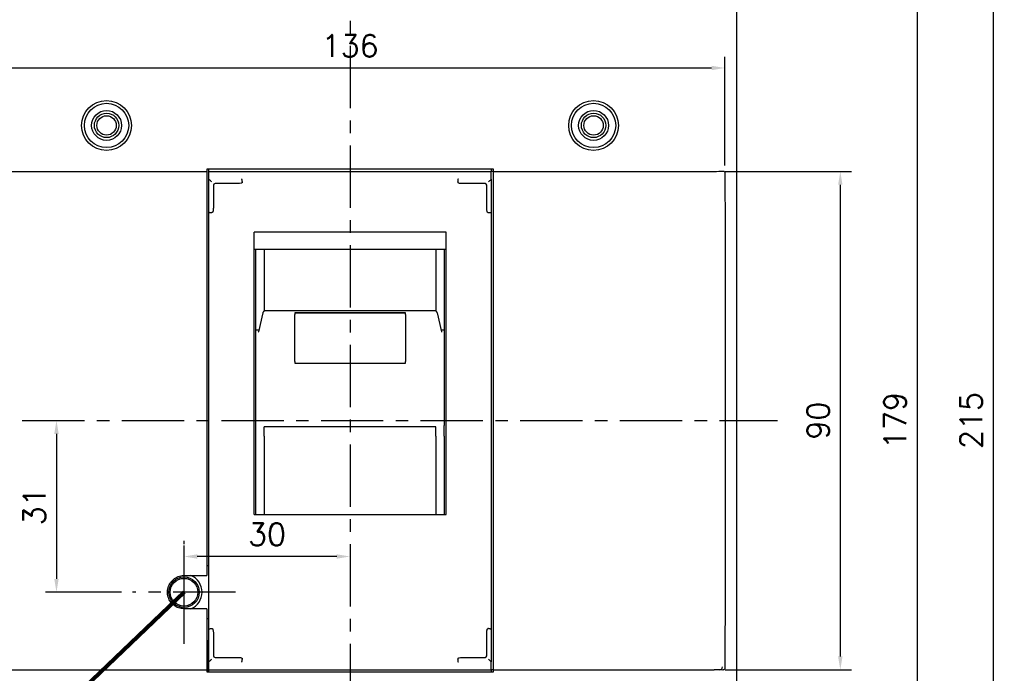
# Model space of a CAD drawing. Extents: x -2268 to 2710, y -907 to 1780.
# Tile 6 of 24: x -1729 to -1551, y 1328 to 1446. Entities that reach past the tile are written whole.
import ezdxf

# ---------------------------------------------------------------- set-up
doc = ezdxf.new("R2010")
doc.units = 0
doc.header["$LTSCALE"] = 3
doc.header["$MEASUREMENT"] = 0
doc.linetypes.add('CENTER', pattern=[2, 1.25, -0.25, 0.25, -0.25])
doc.layers.get('0').update_dxf_attribs({"linetype": 'CONTINUOUS'})
doc.layers.get('Defpoints').update_dxf_attribs({"linetype": 'CONTINUOUS'})
doc.layers.add('cen', color=1, linetype='CENTER')
doc.layers.add('di', color=3, linetype='CONTINUOUS')
doc.styles.add('KIM', font='ROMANS.shx', dxfattribs={"height": 5, "bigfont": 'GSG1.shx'})
doc.styles.get("Standard").update_dxf_attribs({"font": 'romans.shx', "height": 4, "bigfont": 'ghs.shx'})
doc.dimstyles.get("Standard").update_dxf_attribs({"dimtxt": 0.18, "dimasz": 0.18, "dimexe": 0.18, "dimexo": 0.0625, "dimgap": 0.09, "dimtad": 0, "dimtih": 1, "dimtoh": 1, "dimdec": 4, "dimzin": 0, "dimdsep": 46, "dimtxsty": 'Standard', "dimcen": 0.09, "dimadec": 0, "dimazin": 0, "dimtfac": 1, "dimtdec": 4, "dimtofl": 0, "dimtmove": 0, "dimatfit": 3, "dimfxl": 0, "dimtolj": 1, "dimtzin": 0, "dimarcsym": 0})
doc.dimstyles.new('STANDARD$0', dxfattribs={"dimtxt": 5, "dimasz": 5, "dimexe": 1, "dimexo": 2, "dimgap": 2, "dimtad": 1, "dimdec": 4, "dimzin": 12, "dimdsep": 46, "dimtxsty": 'KIM', "dimcen": -1, "dimdle": 0.1, "dimadec": 0, "dimazin": 0, "dimtfac": 1, "dimtdec": 4, "dimtmove": 0, "dimatfit": 3, "dimfxl": 0, "dimtolj": 1, "dimtzin": 0, "dimarcsym": 0})

# ---------------------------------------------------------------- blocks, each defined once
blk = doc.blocks.new('*D81')
at = {"layer": 'Defpoints', "color": 0}
for p in [(-1694.74, 1327.78), (-1643.34, 1327.78), (-1643.34, 1306.15)]:
    blk.add_point(p, dxfattribs=at)
at = {"layer": 'di'}
for p, q in [((-1694.74, 1325.78), (-1694.74, 1304.15)), ((-1643.34, 1325.78), (-1643.34, 1304.15)), ((-1692.34, 1306.15), (-1645.74, 1306.15))]:
    blk.add_line(p, q, dxfattribs=at)
for points in [[(-1692.34, 1306.55), (-1692.34, 1305.75), (-1694.74, 1306.15)], [(-1645.74, 1306.55), (-1645.74, 1305.75), (-1643.34, 1306.15)]]:
    blk.add_solid(points, dxfattribs=at)
at = {"layer": 'di', "insert": (-1669.04, 1310.15), "char_height": 4, "attachment_point": 5}
blk.add_mtext('\\A1;51.5', dxfattribs=at)
blk = doc.blocks.new('*D77')
at = {"layer": 'Defpoints', "color": 0}
for p in [(-1795.28, 1485.68), (-1721.54, 1485.68), (-1721.54, 1260.68)]:
    blk.add_point(p, dxfattribs=at)
at = {"layer": 'di'}
for p, q in [((-1723.54, 1485.68), (-1797.28, 1485.68)), ((-1795.28, 1263.08), (-1795.28, 1483.28)), ((-1723.54, 1260.68), (-1797.28, 1260.68))]:
    blk.add_line(p, q, dxfattribs=at)
for points in [[(-1795.68, 1483.28), (-1794.88, 1483.28), (-1795.28, 1485.68)], [(-1795.68, 1263.08), (-1794.88, 1263.08), (-1795.28, 1260.68)]]:
    blk.add_solid(points, dxfattribs=at)
at = {"layer": 'di', "insert": (-1799.28, 1373.18), "char_height": 4, "attachment_point": 5, "rotation": 90}
blk.add_mtext('\\A1;225', dxfattribs=at)
blk = doc.blocks.new('*D71')
at = {"layer": 'Defpoints', "color": 0}
for p in [(-1599.84, 1462.28), (-1600.4, 1284.08), (-1566.77, 1284.08)]:
    blk.add_point(p, dxfattribs=at)
at = {"layer": 'di'}
for p, q in [((-1597.84, 1462.28), (-1564.77, 1462.28)), ((-1566.77, 1459.88), (-1566.77, 1286.48)), ((-1598.4, 1284.08), (-1564.77, 1284.08))]:
    blk.add_line(p, q, dxfattribs=at)
for points in [[(-1567.17, 1459.88), (-1566.37, 1459.88), (-1566.77, 1462.28)], [(-1567.17, 1286.48), (-1566.37, 1286.48), (-1566.77, 1284.08)]]:
    blk.add_solid(points, dxfattribs=at)
at = {"layer": 'di', "insert": (-1570.77, 1373.18), "char_height": 4, "attachment_point": 5, "rotation": 90}
blk.add_mtext('\\A1;179', dxfattribs=at)
blk = doc.blocks.new('*D72')
at = {"layer": 'Defpoints', "color": 0}
for p in [(-1601.53, 1436.86), (-1736.95, 1417.44), (-1601.53, 1417.25)]:
    blk.add_point(p, dxfattribs=at)
at = {"layer": 'di'}
for p, q in [((-1736.95, 1419.44), (-1736.95, 1438.86)), ((-1601.53, 1419.25), (-1601.53, 1438.86)), ((-1734.55, 1436.86), (-1603.93, 1436.86))]:
    blk.add_line(p, q, dxfattribs=at)
for points in [[(-1734.55, 1437.26), (-1734.55, 1436.46), (-1736.95, 1436.86)], [(-1603.93, 1437.26), (-1603.93, 1436.46), (-1601.53, 1436.86)]]:
    blk.add_solid(points, dxfattribs=at)
at = {"layer": 'di', "insert": (-1669.24, 1440.86), "char_height": 4, "attachment_point": 5}
blk.add_mtext('\\A1;136', dxfattribs=at)
blk = doc.blocks.new('*D73')
at = {"layer": 'Defpoints', "color": 0}
for p in [(-1699.24, 1348.63), (-1669.24, 1348.63), (-1699.24, 1342.18)]:
    blk.add_point(p, dxfattribs=at)
at = {"layer": 'di'}
for p, q in [((-1699.24, 1344.18), (-1699.24, 1350.63)), ((-1671.64, 1348.63), (-1696.84, 1348.63))]:
    blk.add_line(p, q, dxfattribs=at)
for points in [[(-1696.84, 1349.03), (-1696.84, 1348.23), (-1699.24, 1348.63)], [(-1671.64, 1349.03), (-1671.64, 1348.23), (-1669.24, 1348.63)]]:
    blk.add_solid(points, dxfattribs=at)
at = {"layer": 'di', "insert": (-1684.24, 1352.63), "char_height": 4, "attachment_point": 5}
blk.add_mtext('\\A1;30', dxfattribs=at)
blk = doc.blocks.new('*D97')
at = {"layer": 'Defpoints', "color": 0}
for p in [(-1603.44, 1418.18), (-1603.44, 1328.18), (-1580.66, 1328.18)]:
    blk.add_point(p, dxfattribs=at)
at = {"layer": 'di'}
for p, q in [((-1601.44, 1418.18), (-1578.66, 1418.18)), ((-1580.66, 1415.78), (-1580.66, 1330.58)), ((-1601.44, 1328.18), (-1578.66, 1328.18))]:
    blk.add_line(p, q, dxfattribs=at)
for points in [[(-1581.06, 1415.78), (-1580.26, 1415.78), (-1580.66, 1418.18)], [(-1581.06, 1330.58), (-1580.26, 1330.58), (-1580.66, 1328.18)]]:
    blk.add_solid(points, dxfattribs=at)
at = {"layer": 'di', "insert": (-1584.66, 1373.18), "char_height": 4, "attachment_point": 5, "rotation": 90}
blk.add_mtext('\\A1;90', dxfattribs=at)
blk = doc.blocks.new('*D104')
at = {"layer": 'Defpoints', "color": 0}
for p in [(-1639.67, 1480.68), (-1639.65, 1265.68), (-1553.03, 1265.68)]:
    blk.add_point(p, dxfattribs=at)
at = {"layer": 'di'}
for p, q in [((-1637.67, 1480.68), (-1551.03, 1480.68)), ((-1553.03, 1478.28), (-1553.03, 1268.08)), ((-1637.65, 1265.68), (-1551.03, 1265.68))]:
    blk.add_line(p, q, dxfattribs=at)
for points in [[(-1553.43, 1478.28), (-1552.63, 1478.28), (-1553.03, 1480.68)], [(-1553.43, 1268.08), (-1552.63, 1268.08), (-1553.03, 1265.68)]]:
    blk.add_solid(points, dxfattribs=at)
at = {"layer": 'di', "insert": (-1557.03, 1373.18), "char_height": 4, "attachment_point": 5, "rotation": 90}
blk.add_mtext('\\A1;215', dxfattribs=at)
blk = doc.blocks.new('*D105')
at = {"layer": 'Defpoints', "color": 0}
for p in [(-1722.29, 1373.18), (-1722.29, 1342.18), (-1708.54, 1342.18)]:
    blk.add_point(p, dxfattribs=at)
at = {"layer": 'di'}
for p, q in [((-1722.29, 1370.78), (-1722.29, 1344.58)), ((-1710.54, 1342.18), (-1724.29, 1342.18))]:
    blk.add_line(p, q, dxfattribs=at)
for points in [[(-1722.69, 1370.78), (-1721.89, 1370.78), (-1722.29, 1373.18)], [(-1722.69, 1344.58), (-1721.89, 1344.58), (-1722.29, 1342.18)]]:
    blk.add_solid(points, dxfattribs=at)
at = {"layer": 'di', "insert": (-1726.29, 1357.68), "char_height": 4, "attachment_point": 5, "rotation": 90}
blk.add_mtext('\\A1;31', dxfattribs=at)

msp = doc.modelspace()

# ---------------------------------------------------------------- linework, layer by layer
for p, q in [((-1599.439, 1461.719), (-1599.439, 1284.649)), ((-1735.039, 1418.184), (-1695.139, 1418.184)), ((-1643.339, 1418.584), (-1695.139, 1418.584)), ((-1695.139, 1418.584), (-1695.139, 1418.184)), ((-1695.139, 1418.184), (-1695.139, 1417.755)), ((-1694.739, 1418.184), (-1694.739, 1418.584)), ((-1694.739, 1416.773), (-1694.739, 1418.184)), ((-1694.739, 1418.184), (-1643.739, 1418.184)), ((-1643.739, 1418.584), (-1643.739, 1418.184)), ((-1643.739, 1416.773), (-1643.739, 1418.184)), ((-1643.339, 1418.184), (-1643.739, 1418.184)), ((-1643.339, 1418.184), (-1643.339, 1418.584)), ((-1643.339, 1418.184), (-1603.439, 1418.184)), ((-1643.339, 1417.755), (-1643.339, 1418.184)), ((-1695.139, 1417.755), (-1695.139, 1417.47)), ((-1695.139, 1417.47), (-1695.139, 1345.184)), ((-1694.739, 1412.786), (-1694.739, 1416.773)), ((-1688.739, 1416.364), (-1688.739, 1416.359)), ((-1688.739, 1416.359), (-1688.739, 1416.173)), ((-1649.739, 1416.359), (-1649.739, 1416.364)), ((-1649.739, 1416.359), (-1649.739, 1416.173)), ((-1643.739, 1416.773), (-1643.739, 1412.786)), ((-1643.339, 1417.47), (-1643.339, 1417.755)), ((-1643.339, 1328.898), (-1643.339, 1417.47)), ((-1693.939, 1415.665), (-1693.939, 1412.786)), ((-1691.65, 1415.965), (-1693.639, 1415.965)), ((-1689.585, 1415.965), (-1691.65, 1415.965)), ((-1646.828, 1415.965), (-1648.893, 1415.965)), ((-1644.839, 1415.965), (-1646.828, 1415.965)), ((-1644.539, 1412.786), (-1644.539, 1415.665)), ((-1694.739, 1410.807), (-1694.739, 1412.786)), ((-1693.939, 1412.786), (-1693.939, 1411.828)), ((-1644.539, 1411.828), (-1644.539, 1412.786)), ((-1643.739, 1412.786), (-1643.739, 1410.807)), ((-1694.739, 1335.561), (-1694.739, 1410.807)), ((-1694.139, 1410.765), (-1694.239, 1410.765)), ((-1644.339, 1410.765), (-1644.239, 1410.765)), ((-1643.739, 1410.807), (-1643.739, 1335.561)), ((-1651.889, 1407.182), (-1686.589, 1407.182)), ((-1686.589, 1356.184), (-1686.589, 1407.182)), ((-1651.889, 1356.184), (-1651.889, 1407.182)), ((-1651.889, 1404.082), (-1686.589, 1404.082)), ((-1686.239, 1391.018), (-1686.239, 1404.082)), ((-1684.739, 1404.082), (-1684.739, 1392.971)), ((-1653.739, 1404.082), (-1653.739, 1392.972)), ((-1652.239, 1404.082), (-1652.239, 1391.018)), ((-1685.01, 1392.618), (-1685.814, 1389.233)), ((-1653.956, 1393.005), (-1684.523, 1393.005)), ((-1659.239, 1392.64), (-1679.239, 1392.64)), ((-1679.239, 1392.64), (-1679.239, 1392.349)), ((-1679.239, 1392.639), (-1659.239, 1392.639)), ((-1679.239, 1383.85), (-1679.239, 1392.349)), ((-1659.239, 1392.349), (-1659.239, 1392.64)), ((-1659.239, 1392.349), (-1659.239, 1383.85)), ((-1652.664, 1389.232), (-1653.468, 1392.618)), ((-1686.239, 1389.565), (-1686.239, 1391.018)), ((-1686.239, 1389.46), (-1686.239, 1389.565)), ((-1686.184, 1389.565), (-1686.239, 1389.565)), ((-1652.294, 1389.565), (-1652.239, 1389.565)), ((-1652.239, 1391.018), (-1652.239, 1389.565)), ((-1652.239, 1389.565), (-1652.239, 1389.46)), ((-1686.239, 1389.054), (-1686.239, 1389.46)), ((-1686.239, 1377.479), (-1686.239, 1389.054)), ((-1685.809, 1389.232), (-1685.827, 1389.119)), ((-1652.239, 1389.46), (-1652.239, 1389.054)), ((-1652.239, 1389.054), (-1652.239, 1377.479)), ((-1679.239, 1383.85), (-1679.239, 1383.524)), ((-1679.239, 1383.524), (-1659.239, 1383.524)), ((-1659.239, 1383.524), (-1659.239, 1383.85)), ((-1601.439, 1382.451), (-1601.439, 1363.918)), ((-1686.239, 1376.941), (-1686.239, 1377.479)), ((-1652.239, 1377.479), (-1652.239, 1376.941)), ((-1686.239, 1372.29), (-1686.239, 1376.941)), ((-1652.239, 1376.941), (-1652.239, 1372.29)), ((-1686.239, 1370.334), (-1686.239, 1372.29)), ((-1653.739, 1372.06), (-1684.739, 1372.06)), ((-1684.739, 1370.334), (-1684.739, 1372.06)), ((-1653.739, 1370.334), (-1653.739, 1372.06)), ((-1652.239, 1370.334), (-1652.239, 1372.29)), ((-1686.239, 1356.184), (-1686.239, 1370.334)), ((-1684.739, 1370.334), (-1684.739, 1356.184)), ((-1653.739, 1370.334), (-1653.739, 1356.184)), ((-1652.239, 1370.334), (-1652.239, 1356.184)), ((-1686.589, 1356.184), (-1651.889, 1356.184)), ((-1694.739, 1346.934), (-1695.139, 1346.934)), ((-1699.239, 1345.184), (-1695.139, 1345.184)), ((-1695.139, 1339.184), (-1699.239, 1339.184)), ((-1695.139, 1339.184), (-1695.139, 1328.898)), ((-1695.139, 1337.434), (-1694.739, 1337.434)), ((-1694.739, 1333.582), (-1694.739, 1335.561)), ((-1694.239, 1335.603), (-1694.139, 1335.603)), ((-1693.939, 1334.54), (-1693.939, 1333.582)), ((-1644.539, 1333.582), (-1644.539, 1334.54)), ((-1644.239, 1335.603), (-1644.339, 1335.603)), ((-1643.739, 1335.561), (-1643.739, 1333.582)), ((-1694.939, 1333.384), (-1695.139, 1333.384)), ((-1694.939, 1327.784), (-1694.939, 1333.384)), ((-1694.739, 1329.595), (-1694.739, 1333.582)), ((-1693.939, 1333.582), (-1693.939, 1330.703)), ((-1644.539, 1330.703), (-1644.539, 1333.582)), ((-1643.739, 1333.582), (-1643.739, 1329.595)), ((-1694.739, 1328.184), (-1694.739, 1329.595)), ((-1693.639, 1330.403), (-1691.65, 1330.403)), ((-1691.65, 1330.403), (-1689.585, 1330.403)), ((-1688.739, 1330.195), (-1688.739, 1330.009)), ((-1688.739, 1330.009), (-1688.739, 1330.005)), ((-1649.739, 1330.195), (-1649.739, 1330.009)), ((-1649.739, 1330.005), (-1649.739, 1330.009)), ((-1648.893, 1330.403), (-1646.828, 1330.403)), ((-1646.828, 1330.403), (-1644.839, 1330.403)), ((-1643.739, 1328.184), (-1643.739, 1329.595)), ((-1735.039, 1328.184), (-1695.139, 1328.184)), ((-1695.139, 1328.898), (-1695.139, 1328.613)), ((-1695.139, 1328.613), (-1695.139, 1328.184)), ((-1695.139, 1328.184), (-1695.139, 1327.784)), ((-1695.139, 1327.784), (-1643.339, 1327.784)), ((-1694.739, 1328.184), (-1643.739, 1328.184)), ((-1694.739, 1327.784), (-1694.739, 1328.184)), ((-1643.339, 1328.184), (-1643.739, 1328.184)), ((-1643.739, 1328.184), (-1643.739, 1327.784)), ((-1643.339, 1328.613), (-1643.339, 1328.898)), ((-1643.339, 1328.184), (-1643.339, 1328.613)), ((-1643.339, 1328.184), (-1603.439, 1328.184)), ((-1643.339, 1327.784), (-1643.339, 1328.184))]:
    msp.add_line(p, q)
at = {"flags": 128}
for points in [[(-1694.239, 1416.266), (-1694.326, 1416.353), (-1694.41, 1416.437), (-1694.489, 1416.516), (-1694.561, 1416.587), (-1694.622, 1416.649), (-1694.672, 1416.699), (-1694.709, 1416.736), (-1694.732, 1416.758)], [(-1644.239, 1416.266), (-1644.14, 1416.365), (-1644.045, 1416.46), (-1643.958, 1416.547), (-1643.881, 1416.624), (-1643.819, 1416.686), (-1643.774, 1416.731), (-1643.747, 1416.758)], [(-1685.01, 1392.618), (-1685.014, 1392.601), (-1685.024, 1392.504)], [(-1694.732, 1329.61), (-1694.709, 1329.633), (-1694.672, 1329.669), (-1694.622, 1329.719), (-1694.561, 1329.781), (-1694.489, 1329.852), (-1694.41, 1329.931), (-1694.326, 1330.016), (-1694.239, 1330.102)], [(-1643.747, 1329.61), (-1643.774, 1329.637), (-1643.819, 1329.682), (-1643.881, 1329.744), (-1643.958, 1329.821), (-1644.045, 1329.908), (-1644.14, 1330.003), (-1644.239, 1330.102)]]:
    msp.add_lwpolyline(points, dxfattribs=at)
for centre, radius in [((-1713.239, 1426.484), 4.5), ((-1713.239, 1426.484), 4), ((-1625.239, 1426.484), 4.5), ((-1625.239, 1426.484), 4), ((-1713.239, 1426.484), 2.7), ((-1713.239, 1426.484), 2.2), ((-1625.239, 1426.484), 2.7), ((-1625.239, 1426.484), 2.2), ((-1713.239, 1426.484), 1.75), ((-1625.239, 1426.484), 1.75), ((-1699.239, 1342.184), 2.75), ((-1699.239, 1342.184), 2.5)]:
    msp.add_circle(centre, radius)
for centre, radius, start, end in [((-1693.639, 1415.665), 0.3, 90, 180), ((-1644.839, 1415.665), 0.3, 0, 90), ((-1699.239, 1342.184), 3.25, 292.61986, 67.38014), ((-1693.639, 1330.703), 0.3, 180, 270), ((-1644.839, 1330.703), 0.3, 270, 0), ((-1602.439, 1328.684), 0.5, 270, 0)]:
    msp.add_arc(centre, radius, start, end)
for centre, major_axis, start_param, end_param in [((-1603.439, 1418.889), (4, 0), 4.712389, 5.1164047), ((-1694.239, 1416.773), (0.5, 0), 3.1415927, 3.3161256), ((-1644.239, 1416.773), (0.5, 0), 6.1086524, 6.2831853), ((-1694.239, 1329.595), (0.5, 0), 2.9670597, 3.1415927), ((-1644.239, 1329.595), (0.5, 0), 0, 0.1745329), ((-1603.439, 1327.479), (4, 0), 1.1667806, 1.5707963)]:
    msp.add_ellipse(centre, major_axis=major_axis, ratio=0.176327, start_param=start_param, end_param=end_param)
for points, knots in [([(-1601.867, 1418.241), (-1601.82, 1418.24), (-1601.738, 1418.238), (-1601.637, 1418.188), (-1601.571, 1418.121), (-1601.537, 1418.047), (-1601.533, 1417.997), (-1601.532, 1417.978)], [0, 0, 0, 0, 0.2994204, 0.5263949, 0.7070068, 0.8887843, 1, 1, 1, 1]), ([(-1601.532, 1417.978), (-1601.512, 1415.409), (-1601.425, 1403.566), (-1601.433, 1391.724), (-1601.439, 1382.451)], [0, 0, 0, 0, 0.216992, 1, 1, 1, 1]), ([(-1688.739, 1416.173), (-1688.74, 1416.165), (-1688.742, 1416.148), (-1688.762, 1416.119), (-1688.822, 1416.071), (-1689.068, 1415.984), (-1689.338, 1415.966), (-1689.556, 1415.965), (-1689.585, 1415.965)], [0, 0, 0, 0, 0.0251163, 0.0564539, 0.1119889, 0.2796751, 0.9032409, 1, 1, 1, 1]), ([(-1688.739, 1416.364), (-1688.742, 1416.419), (-1688.747, 1416.531), (-1688.765, 1416.676), (-1688.787, 1416.783), (-1688.804, 1416.824), (-1688.813, 1416.834), (-1688.814, 1416.834)], [0, 0, 0, 0, 0.2467077, 0.4933533, 0.7417496, 0.9879911, 1, 1, 1, 1]), ([(-1649.739, 1416.364), (-1649.737, 1416.419), (-1649.731, 1416.531), (-1649.714, 1416.676), (-1649.692, 1416.783), (-1649.674, 1416.824), (-1649.665, 1416.834), (-1649.665, 1416.834)], [0, 0, 0, 0, 0.2467077, 0.4933533, 0.7417496, 0.9879911, 1, 1, 1, 1]), ([(-1648.893, 1415.965), (-1649.027, 1415.968), (-1649.257, 1415.973), (-1649.51, 1416.017), (-1649.645, 1416.07), (-1649.695, 1416.099), (-1649.726, 1416.132), (-1649.738, 1416.154), (-1649.739, 1416.169), (-1649.739, 1416.173)], [0, 0, 0, 0, 0.4411753, 0.7628749, 0.8374587, 0.9200434, 0.9526419, 0.9855997, 1, 1, 1, 1]), ([(-1693.939, 1411.828), (-1693.94, 1411.694), (-1693.942, 1411.487), (-1693.964, 1411.229), (-1693.987, 1411.07), (-1694.011, 1410.962), (-1694.037, 1410.881), (-1694.062, 1410.826), (-1694.089, 1410.789), (-1694.11, 1410.772), (-1694.129, 1410.765), (-1694.137, 1410.765), (-1694.139, 1410.765)], [0, 0, 0, 0, 0.3578411, 0.5576853, 0.6944336, 0.7888065, 0.8545949, 0.9213191, 0.9493896, 0.9776978, 0.9936882, 1, 1, 1, 1]), ([(-1644.339, 1410.765), (-1644.346, 1410.765), (-1644.361, 1410.767), (-1644.385, 1410.785), (-1644.428, 1410.84), (-1644.513, 1411.089), (-1644.535, 1411.433), (-1644.538, 1411.729), (-1644.539, 1411.828)], [0, 0, 0, 0, 0.0177754, 0.0395275, 0.078769, 0.2038036, 0.7338858, 1, 1, 1, 1]), ([(-1694.739, 1410.807), (-1694.739, 1410.807), (-1694.739, 1410.804), (-1694.727, 1410.796), (-1694.67, 1410.784), (-1694.556, 1410.773), (-1694.407, 1410.766), (-1694.295, 1410.765), (-1694.239, 1410.765)], [0, 0, 0, 0, 0.0115184, 0.1464148, 0.3612526, 0.5746149, 0.7872982, 1, 1, 1, 1]), ([(-1644.239, 1410.765), (-1644.183, 1410.765), (-1644.071, 1410.766), (-1643.923, 1410.773), (-1643.809, 1410.784), (-1643.751, 1410.796), (-1643.739, 1410.804), (-1643.739, 1410.807), (-1643.739, 1410.807)], [0, 0, 0, 0, 0.2127018, 0.4253851, 0.6387474, 0.8535852, 0.9884816, 1, 1, 1, 1]), ([(-1684.522, 1392.998), (-1684.542, 1393), (-1684.62, 1393.008), (-1684.741, 1392.962), (-1684.86, 1392.882), (-1684.937, 1392.792), (-1684.986, 1392.702), (-1685.003, 1392.645), (-1685.01, 1392.618)], [0, 0, 0, 0, 0.0898839, 0.3457613, 0.55087, 0.7239321, 0.8695825, 1, 1, 1, 1]), ([(-1653.468, 1392.618), (-1653.473, 1392.638), (-1653.488, 1392.692), (-1653.541, 1392.796), (-1653.643, 1392.907), (-1653.792, 1392.991), (-1653.902, 1392.998), (-1653.955, 1393.001)], [0, 0, 0, 0, 0.0964873, 0.2618454, 0.5131057, 0.7653188, 1, 1, 1, 1]), ([(-1686.184, 1389.565), (-1686.098, 1389.565), (-1685.934, 1389.567), (-1685.797, 1389.576), (-1685.731, 1389.581)], [0, 0, 0, 0, 0.5230726, 1, 1, 1, 1]), ([(-1652.747, 1389.581), (-1652.681, 1389.576), (-1652.544, 1389.567), (-1652.38, 1389.565), (-1652.294, 1389.565)], [0, 0, 0, 0, 0.4769274, 1, 1, 1, 1]), ([(-1652.651, 1389.119), (-1652.651, 1389.135), (-1652.651, 1389.173), (-1652.663, 1389.21), (-1652.67, 1389.231)], [0, 0, 0, 0, 0.42093188, 1, 1, 1, 1]), ([(-1601.439, 1363.918), (-1601.439, 1361.251), (-1601.436, 1349.408), (-1601.49, 1337.566), (-1601.532, 1328.39)], [0, 0, 0, 0, 0.2251735, 1, 1, 1, 1]), ([(-1699.239, 1339.184), (-1699.576, 1339.217), (-1700.251, 1339.283), (-1701.149, 1339.8), (-1701.831, 1340.561), (-1702.222, 1341.512), (-1702.276, 1342.537), (-1701.988, 1343.523), (-1701.39, 1344.358), (-1700.549, 1344.945), (-1699.785, 1345.166), (-1699.344, 1345.181), (-1699.239, 1345.184)], [0, 0, 0, 0, 0.1073231, 0.2146458, 0.3219881, 0.4293712, 0.5367874, 0.6442128, 0.7516257, 0.8590095, 0.9663631, 1, 1, 1, 1]), ([(-1694.739, 1335.561), (-1694.739, 1335.561), (-1694.739, 1335.565), (-1694.727, 1335.573), (-1694.67, 1335.584), (-1694.556, 1335.595), (-1694.407, 1335.602), (-1694.295, 1335.603), (-1694.239, 1335.603)], [0, 0, 0, 0, 0.01151923, 0.14641477, 0.36125252, 0.57461474, 0.7872983, 1, 1, 1, 1]), ([(-1694.139, 1335.603), (-1694.133, 1335.603), (-1694.118, 1335.601), (-1694.093, 1335.583), (-1694.05, 1335.528), (-1693.966, 1335.279), (-1693.944, 1334.935), (-1693.94, 1334.639), (-1693.939, 1334.54)], [0, 0, 0, 0, 0.0177753, 0.0395272, 0.0787685, 0.2038085, 0.7338807, 1, 1, 1, 1]), ([(-1644.539, 1334.54), (-1644.538, 1334.674), (-1644.536, 1334.881), (-1644.515, 1335.139), (-1644.492, 1335.298), (-1644.467, 1335.406), (-1644.442, 1335.487), (-1644.416, 1335.542), (-1644.389, 1335.579), (-1644.368, 1335.596), (-1644.35, 1335.603), (-1644.342, 1335.603), (-1644.339, 1335.603)], [0, 0, 0, 0, 0.3578406, 0.5576911, 0.6944327, 0.7888119, 0.8545939, 0.921324, 0.9493892, 0.9776973, 0.9936877, 1, 1, 1, 1]), ([(-1644.239, 1335.603), (-1644.183, 1335.603), (-1644.071, 1335.602), (-1643.923, 1335.595), (-1643.809, 1335.584), (-1643.751, 1335.573), (-1643.739, 1335.565), (-1643.739, 1335.561), (-1643.739, 1335.561)], [0, 0, 0, 0, 0.2127017, 0.42538526, 0.63874748, 0.85358523, 0.98848077, 1, 1, 1, 1]), ([(-1689.585, 1330.403), (-1689.452, 1330.4), (-1689.221, 1330.395), (-1688.969, 1330.351), (-1688.834, 1330.298), (-1688.783, 1330.269), (-1688.752, 1330.236), (-1688.741, 1330.214), (-1688.74, 1330.2), (-1688.739, 1330.195)], [0, 0, 0, 0, 0.4411736, 0.7628717, 0.837452, 0.9200364, 0.9526347, 0.9855997, 1, 1, 1, 1]), ([(-1688.814, 1329.534), (-1688.813, 1329.534), (-1688.804, 1329.545), (-1688.787, 1329.585), (-1688.765, 1329.693), (-1688.747, 1329.838), (-1688.742, 1329.949), (-1688.739, 1330.005)], [0, 0, 0, 0, 0.0120089, 0.2582532, 0.5066486, 0.7532932, 1, 1, 1, 1]), ([(-1649.739, 1330.195), (-1649.738, 1330.203), (-1649.736, 1330.22), (-1649.716, 1330.249), (-1649.656, 1330.297), (-1649.411, 1330.384), (-1649.14, 1330.402), (-1648.922, 1330.403), (-1648.893, 1330.403)], [0, 0, 0, 0, 0.02512428, 0.05645474, 0.11198942, 0.27967817, 0.90324136, 1, 1, 1, 1]), ([(-1649.665, 1329.534), (-1649.665, 1329.534), (-1649.674, 1329.545), (-1649.692, 1329.585), (-1649.714, 1329.693), (-1649.731, 1329.838), (-1649.737, 1329.949), (-1649.739, 1330.005)], [0, 0, 0, 0, 0.0120089, 0.2582532, 0.5066486, 0.7532932, 1, 1, 1, 1]), ([(-1601.532, 1328.39), (-1601.534, 1328.363), (-1601.539, 1328.311), (-1601.577, 1328.242), (-1601.638, 1328.18), (-1601.736, 1328.13), (-1601.819, 1328.128), (-1601.867, 1328.127)], [0, 0, 0, 0, 0.1543866, 0.3086003, 0.466366, 0.6970709, 1, 1, 1, 1])]:
    msp.add_open_spline(points, degree=3, knots=knots)
at = {"layer": 'cen', "ltscale": 3}
for p, q in [((-1669.239, 1512.844), (-1669.239, 1233.524)), ((-1746.486, 1373.184), (-1591.993, 1373.184)), ((-1699.239, 1332.884), (-1699.239, 1351.484)), ((-1689.939, 1342.184), (-1708.539, 1342.184))]:
    msp.add_line(p, q, dxfattribs=at)

# ---------------------------------------------------------------- dimensions: what is measured, and where the dimension line sits
at = {"layer": 'di'}
for base, p1, p2, picture, middle in [((-1795.28, 1485.684), (-1721.539, 1260.684), (-1721.539, 1485.684), '*D77', (-1795.28, 1373.184)), ((-1722.293, 1342.184), (-1722.293, 1373.184), (-1708.539, 1342.184), '*D105', (-1722.293, 1357.684))]:
    dim = msp.add_linear_dim(base=base, p1=p1, p2=p2, angle=90, dimstyle='STANDARD$0', override={"dimtxt": 4, "dimasz": 2.4, "dimexe": 2, "dimdec": 2, "dimzin": 8, "dimtxsty": 'Standard', "dimcen": 0, "dimdle": 0, "dimclrd": 256, "dimclre": 256, "dimclrt": 256, "dimadec": 2, "dimazin": 2, "dimtfac": 0.6, "dimtdec": 2, "dimtzin": 8, "dimlwd": 65535, "dimlwe": 65535}, dxfattribs=at)
    dim.commit()
    dim.dimension.update_dxf_attribs({"geometry": picture, "text_midpoint": middle, "dimtype": 160})
dim = msp.add_linear_dim(base=(-1553.027, 1265.684), p1=(-1639.668, 1480.684), p2=(-1639.653, 1265.684), angle=90, text='215', dimstyle='STANDARD$0', override={"dimtxt": 4, "dimasz": 2.4, "dimexe": 2, "dimdec": 2, "dimzin": 8, "dimtxsty": 'Standard', "dimcen": 0, "dimdle": 0, "dimclrd": 256, "dimclre": 256, "dimclrt": 256, "dimadec": 2, "dimazin": 2, "dimtfac": 0.6, "dimtdec": 2, "dimtzin": 8, "dimlwd": 65535, "dimlwe": 65535}, dxfattribs=at)
dim.commit()
dim.dimension.update_dxf_attribs({"geometry": '*D104', "text_midpoint": (-1553.027, 1373.184), "dimtype": 160})
dim = msp.add_linear_dim(base=(-1566.765, 1284.084), p1=(-1599.84, 1462.284), p2=(-1600.405, 1284.084), angle=90, text='179', dimstyle='STANDARD$0', override={"dimtxt": 4, "dimasz": 2.4, "dimexe": 2, "dimdec": 2, "dimzin": 8, "dimtxsty": 'Standard', "dimcen": 0, "dimdle": 0, "dimclrd": 256, "dimclre": 256, "dimclrt": 256, "dimadec": 2, "dimazin": 2, "dimtfac": 0.6, "dimtdec": 2, "dimtzin": 8, "dimlwd": 65535, "dimlwe": 65535}, dxfattribs=at)
dim.commit()
dim.dimension.update_dxf_attribs({"geometry": '*D71', "text_midpoint": (-1570.765, 1373.184)})
dim = msp.add_linear_dim(base=(-1601.526, 1436.855), p1=(-1736.949, 1417.437), p2=(-1601.526, 1417.254), text='136', dimstyle='STANDARD$0', override={"dimtxt": 4, "dimasz": 2.4, "dimexe": 2, "dimdec": 2, "dimzin": 8, "dimtxsty": 'Standard', "dimcen": 0, "dimdle": 0, "dimclrd": 256, "dimclre": 256, "dimclrt": 256, "dimadec": 2, "dimazin": 2, "dimtfac": 0.6, "dimtdec": 2, "dimtzin": 8, "dimlwd": 65535, "dimlwe": 65535}, dxfattribs=at)
dim.commit()
dim.dimension.update_dxf_attribs({"geometry": '*D72', "text_midpoint": (-1669.238, 1440.855)})
dim = msp.add_linear_dim(base=(-1580.656, 1328.184), p1=(-1603.439, 1418.184), p2=(-1603.439, 1328.184), angle=90, dimstyle='STANDARD$0', override={"dimtxt": 4, "dimasz": 2.4, "dimexe": 2, "dimdec": 2, "dimzin": 8, "dimtxsty": 'Standard', "dimcen": 0, "dimdle": 0, "dimclrd": 256, "dimclre": 256, "dimclrt": 256, "dimadec": 2, "dimazin": 2, "dimtfac": 0.6, "dimtdec": 2, "dimtzin": 8, "dimlwd": 65535, "dimlwe": 65535}, dxfattribs=at)
dim.commit()
dim.dimension.update_dxf_attribs({"geometry": '*D97', "text_midpoint": (-1584.656, 1373.184)})
dim = msp.add_linear_dim(base=(-1699.239, 1348.63), p1=(-1669.239, 1348.63), p2=(-1699.239, 1342.184), dimstyle='STANDARD$0', override={"dimtxt": 4, "dimasz": 2.4, "dimexe": 2, "dimdec": 2, "dimzin": 8, "dimtxsty": 'Standard', "dimcen": 0, "dimdle": 0, "dimclrd": 256, "dimclre": 256, "dimclrt": 256, "dimadec": 2, "dimazin": 2, "dimtfac": 0.6, "dimtdec": 2, "dimtzin": 8, "dimlwd": 65535, "dimlwe": 65535}, dxfattribs=at)
dim.commit()
dim.dimension.update_dxf_attribs({"geometry": '*D73', "text_midpoint": (-1684.239, 1352.63)})
dim = msp.add_linear_dim(base=(-1643.339, 1306.153), p1=(-1694.739, 1327.784), p2=(-1643.339, 1327.784), text='51.5', dimstyle='STANDARD$0', override={"dimtxt": 4, "dimasz": 2.4, "dimexe": 2, "dimdec": 2, "dimzin": 8, "dimtxsty": 'Standard', "dimcen": 0, "dimdle": 0, "dimclrd": 256, "dimclre": 256, "dimclrt": 256, "dimadec": 2, "dimazin": 2, "dimtfac": 0.6, "dimtdec": 2, "dimtzin": 8, "dimlwd": 65535, "dimlwe": 65535}, dxfattribs=at)
dim.commit()
dim.dimension.update_dxf_attribs({"geometry": '*D81', "text_midpoint": (-1669.039, 1306.153), "dimtype": 160})

# ---------------------------------------------------------------- leaders
at = {"layer": 'di', "annotation_type": 0, "has_hookline": 1, "hookline_direction": 1, "text_width": 44.667}
msp.add_leader([(-1699.239, 1342.184), (-1737.566, 1305.595), (-1739.966, 1305.595)], dimstyle='Standard', override={"dimtxt": 4, "dimasz": 2.4, "dimexe": 2, "dimexo": 2, "dimgap": 2, "dimtad": 1, "dimtih": 0, "dimtoh": 0, "dimdec": 2, "dimzin": 8, "dimcen": 0, "dimclrd": 256, "dimclre": 256, "dimclrt": 256, "dimadec": 2, "dimazin": 2, "dimtfac": 0.6, "dimtdec": 2, "dimtofl": 1, "dimtzin": 8, "dimlwd": 65535, "dimlwe": 65535}, dxfattribs=at)

doc.saveas('drawing.dxf')
